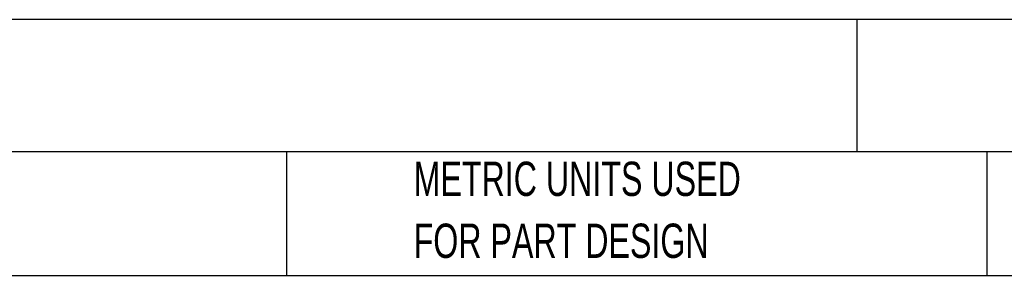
# Model space of a CAD drawing. Header units: millimetres. Extents: x 10 to 410, y 10 to 314.
# Tile 8 of 30: x 156 to 247, y 10 to 33. Entities that reach past the tile are written whole.
import ezdxf

# ---------------------------------------------------------------- set-up
doc = ezdxf.new("R2010")
doc.units = ezdxf.units.MM
doc.header["$LTSCALE"] = 1.5
doc.layers.add('TEXT', color=140, linetype='Continuous', lineweight=25)
doc.styles.add('SLDTEXTSTYLE0', font='TXT', dxfattribs={"width": 0.7})

msp = doc.modelspace()

# ---------------------------------------------------------------- linework, layer by layer
at = {"layer": 'TEXT'}
for p, q in [((409.575, 33.189), (9.525, 33.189)), ((233.638, 33.189), (233.638, 20.955)), ((409.575, 20.955), (9.525, 20.955)), ((180.97, 20.955), (180.97, 9.525)), ((245.67, 20.955), (245.67, 9.525)), ((9.525, 9.525), (409.575, 9.525))]:
    msp.add_line(p, q, dxfattribs=at)

# ---------------------------------------------------------------- texts
at = {"layer": 'TEXT', "attachment_point": 1, "style": 'SLDTEXTSTYLE0'}
for s, insert, char_height in [('SCHMERSAL SAFETY RELAY, CONFIGURABLE, 2-CHANNEL, 24 VAC/VDC, 12 CONFIGURATIONS, (3) N.O. SAFETY', (11.949, 30.903), 2.77813), ('PART DIMENSIONS MAY DIFFER SLIGHTLY', (82.679, 20.046), 3.175), ('METRIC UNITS USED', (192.718, 20.046), 3.175), ("DUE TO MANUFACTURER'S VARIANCES", (82.679, 14.313), 3.175), ('FOR PART DESIGN', (192.718, 14.313), 3.175)]:
    msp.add_mtext(s, dxfattribs=dict(at, insert=insert, char_height=char_height))

doc.saveas('drawing.dxf')
